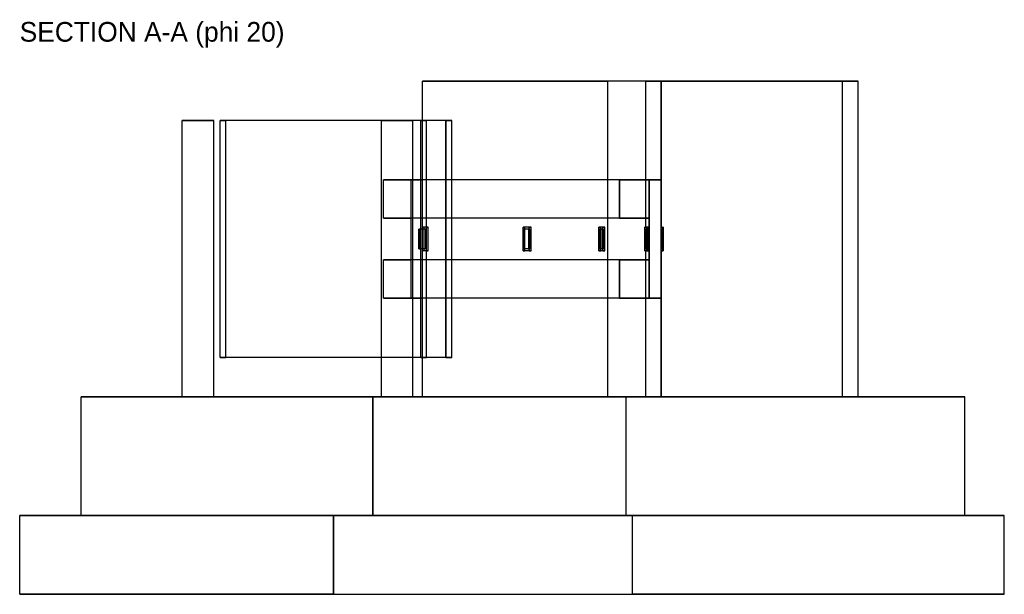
# Model space of a CAD drawing. Header units: metres. Extents: x -341 to 2429, y -2252 to 2711.
# Tile 2 of 2: x 1681 to 2180, y 2420 to 2711. Entities that reach past the tile are written whole.
import ezdxf

# ---------------------------------------------------------------- set-up
doc = ezdxf.new("R2010")
doc.units = ezdxf.units.M
for name, color, linetype in [('HIDDEN', 8, 'Continuous'), ('SECTION', 1, 'Continuous'), ('TEXT', 3, 'Continuous'), ('VISIBLE', 7, 'Continuous')]:
    doc.layers.add(name, color=color, linetype=linetype)

msp = doc.modelspace()

# ---------------------------------------------------------------- linework, layer by layer
at = {"layer": 'HIDDEN'}
for points in [[(1885.02, 2680), (1978.99, 2680)], [(2097.99, 2680), (2094.19, 2680), (2089.66, 2680), (2084.39, 2680), (2078.4, 2680), (2071.69, 2680), (2064.24, 2680), (2056.08, 2680), (2047.2, 2680), (2037.6, 2680), (2027.29, 2680), (2016.27, 2680), (2004.54, 2680), (1992.12, 2680), (1978.99, 2680)], [(1978.99, 2520), (1978.99, 2680)], [(1998.37, 2680), (2097.99, 2680)], [(1998.37, 2680), (2097.99, 2680)], [(2106, 2680), (2105.96, 2680), (2105.84, 2680), (2105.63, 2680), (2105.35, 2680), (2104.98, 2680), (2104.53, 2680), (2104, 2680), (2103.38, 2680), (2102.69, 2680), (2101.91, 2680), (2101.05, 2680), (2100.11, 2680), (2099.09, 2680), (2097.99, 2680)], [(2097.99, 2520), (2097.99, 2680)], [(2097.99, 2520), (2097.99, 2680)], [(1774.06, 2660), (1773, 2660), (1771.92, 2660), (1770.82, 2660), (1769.74, 2660), (1768.68, 2660), (1767.67, 2660), (1766.73, 2660), (1765.88, 2660), (1765.13, 2660), (1764.49, 2660), (1763.99, 2660), (1763.62, 2660), (1763.4, 2660), (1763.32, 2660)], [(1779.32, 2660), (1779.29, 2660), (1779.2, 2660), (1779.05, 2660), (1778.84, 2660), (1778.57, 2660), (1778.25, 2660), (1777.87, 2660), (1777.45, 2660), (1776.98, 2660), (1776.46, 2660), (1775.91, 2660), (1775.32, 2660), (1774.7, 2660), (1774.06, 2660)], [(1782.6, 2660), (1785.42, 2660)], [(1887.15, 2660), (1883.23, 2660), (1878.78, 2660), (1873.81, 2660), (1868.33, 2660), (1862.33, 2660), (1855.81, 2660), (1848.79, 2660), (1841.25, 2660), (1833.2, 2660), (1824.65, 2660), (1815.59, 2660), (1806.03, 2660), (1795.97, 2660), (1785.42, 2660)], [(1785.42, 2540), (1785.42, 2660)], [(1880.25, 2660), (1879.29, 2660), (1878.29, 2660), (1877.27, 2660), (1876.22, 2660), (1875.15, 2660), (1874.04, 2660), (1872.91, 2660), (1871.76, 2660), (1870.57, 2660), (1869.36, 2660), (1868.13, 2660), (1866.86, 2660), (1865.57, 2660), (1864.25, 2660)], [(1874.99, 2660), (1873.94, 2660), (1872.85, 2660), (1871.76, 2660), (1870.67, 2660), (1869.61, 2660), (1868.6, 2660), (1867.67, 2660), (1866.81, 2660), (1866.06, 2660), (1865.43, 2660), (1864.92, 2660), (1864.55, 2660), (1864.33, 2660), (1864.25, 2660)], [(1880.25, 2660), (1880.22, 2660), (1880.13, 2660), (1879.98, 2660), (1879.77, 2660), (1879.5, 2660), (1879.18, 2660), (1878.81, 2660), (1878.38, 2660), (1877.91, 2660), (1877.4, 2660), (1876.84, 2660), (1876.25, 2660), (1875.64, 2660), (1874.99, 2660)], [(1884.17, 2660), (1887.15, 2660)], [(1884.17, 2660), (1887.15, 2660)], [(1885.02, 2606), (1885.02, 2660)], [(1900, 2660), (1899.93, 2660), (1899.74, 2660), (1899.41, 2660), (1898.95, 2660), (1898.36, 2660), (1897.64, 2660), (1896.79, 2660), (1895.8, 2660), (1894.69, 2660), (1893.44, 2660), (1892.07, 2660), (1890.56, 2660), (1888.92, 2660), (1887.15, 2660)], [(1887.15, 2540), (1887.15, 2660)], [(1887.15, 2540), (1887.15, 2660)], [(1900, 2630), (1897.71, 2630), (1895.4, 2630), (1893.05, 2630), (1890.67, 2630), (1888.27, 2630), (1885.83, 2630), (1883.37, 2630), (1880.87, 2630), (1878.35, 2630), (1875.8, 2630), (1873.21, 2630), (1870.6, 2630), (1867.96, 2630), (1865.29, 2630)], [(1865.29, 2630), (1879.39, 2630)], [(1865.29, 2610.5), (1865.29, 2630)], [(2000, 2630), (1999.38, 2630), (1997.51, 2630), (1994.41, 2630), (1990.06, 2630), (1984.48, 2630), (1977.66, 2630), (1969.62, 2630), (1960.34, 2630), (1949.86, 2630), (1938.15, 2630), (1925.25, 2630), (1911.15, 2630), (1895.85, 2630), (1879.39, 2630)], [(1879.39, 2630), (1885.02, 2630)], [(1879.39, 2570), (1879.39, 2630)], [(2000, 2630), (1999.38, 2630), (1997.51, 2630), (1994.41, 2630), (1990.06, 2630), (1984.48, 2630), (1977.66, 2630), (1969.62, 2630), (1960.34, 2630), (1949.86, 2630), (1938.15, 2630), (1925.25, 2630), (1911.15, 2630), (1895.85, 2630), (1879.39, 2630)], [(1879.39, 2610.5), (1879.39, 2630)], [(2006, 2630), (2005.38, 2630), (2003.51, 2630), (2000.39, 2630), (1996.03, 2630), (1990.43, 2630), (1983.59, 2630), (1975.52, 2630), (1966.23, 2630), (1955.71, 2630), (1943.97, 2630), (1931.02, 2630), (1916.88, 2630), (1901.54, 2630), (1885.02, 2630)], [(1885.02, 2570), (1885.02, 2630)], [(1998.37, 2606), (1998.37, 2630)], [(1998.37, 2606), (1998.37, 2630)], [(1865.29, 2610.5), (1879.39, 2610.5)], [(1900, 2610.5), (1897.71, 2610.5), (1895.4, 2610.5), (1893.05, 2610.5), (1890.67, 2610.5), (1888.27, 2610.5), (1885.83, 2610.5), (1883.37, 2610.5), (1880.87, 2610.5), (1878.35, 2610.5), (1875.8, 2610.5), (1873.21, 2610.5), (1870.6, 2610.5), (1867.96, 2610.5), (1865.29, 2610.5)], [(2000, 2610.5), (1999.38, 2610.5), (1997.51, 2610.5), (1994.41, 2610.5), (1990.06, 2610.5), (1984.48, 2610.5), (1977.66, 2610.5), (1969.62, 2610.5), (1960.34, 2610.5), (1949.86, 2610.5), (1938.15, 2610.5), (1925.25, 2610.5), (1911.15, 2610.5), (1895.85, 2610.5), (1879.39, 2610.5)], [(1885.96, 2606), (1885.02, 2606)], [(1887.07, 2606), (1886.92, 2606), (1886.78, 2606), (1886.63, 2606), (1886.48, 2606), (1886.34, 2606), (1886.19, 2606), (1886.05, 2606), (1885.9, 2606), (1885.76, 2606), (1885.61, 2606), (1885.46, 2606), (1885.32, 2606), (1885.17, 2606), (1885.02, 2606)], [(1885.96, 2594), (1885.96, 2606)], [(1888.01, 2606), (1887.86, 2606), (1887.72, 2606), (1887.57, 2606), (1887.43, 2606), (1887.28, 2606), (1887.13, 2606), (1886.99, 2606), (1886.84, 2606), (1886.7, 2606), (1886.55, 2606), (1886.4, 2606), (1886.26, 2606), (1886.11, 2606), (1885.96, 2606)], [(1887.07, 2594), (1887.07, 2606)], [(1887.07, 2606), (1888.01, 2606)], [(1888.01, 2594), (1888.01, 2606)], [(1939.19, 2606), (1938.97, 2606), (1938.75, 2606), (1938.53, 2606), (1938.31, 2606), (1938.09, 2606), (1937.87, 2606), (1937.65, 2606), (1937.43, 2606), (1937.2, 2606), (1936.98, 2606), (1936.76, 2606), (1936.53, 2606), (1936.31, 2606), (1936.09, 2606)], [(1936.09, 2594), (1936.09, 2606)], [(1936.09, 2606), (1937.05, 2606)], [(1940.16, 2606), (1939.94, 2606), (1939.72, 2606), (1939.5, 2606), (1939.28, 2606), (1939.06, 2606), (1938.83, 2606), (1938.61, 2606), (1938.39, 2606), (1938.17, 2606), (1937.95, 2606), (1937.72, 2606), (1937.5, 2606), (1937.28, 2606), (1937.05, 2606)], [(1937.05, 2594), (1937.05, 2606)], [(1939.19, 2594), (1939.19, 2606)], [(1939.19, 2606), (1940.16, 2606)], [(1940.16, 2594), (1940.16, 2606)], [(1976.56, 2606), (1976.41, 2606), (1976.26, 2606), (1976.12, 2606), (1975.97, 2606), (1975.82, 2606), (1975.67, 2606), (1975.52, 2606), (1975.38, 2606), (1975.23, 2606), (1975.08, 2606), (1974.93, 2606), (1974.78, 2606), (1974.62, 2606), (1974.47, 2606)], [(1974.47, 2594), (1974.47, 2606)], [(1974.47, 2606), (1975.46, 2606)], [(1977.54, 2606), (1977.4, 2606), (1977.25, 2606), (1977.1, 2606), (1976.95, 2606), (1976.81, 2606), (1976.66, 2606), (1976.51, 2606), (1976.36, 2606), (1976.21, 2606), (1976.06, 2606), (1975.91, 2606), (1975.76, 2606), (1975.61, 2606), (1975.46, 2606)], [(1975.46, 2594), (1975.46, 2606)], [(1976.56, 2594), (1976.56, 2606)], [(1976.56, 2606), (1977.54, 2606)], [(1977.54, 2594), (1977.54, 2606)], [(1997.83, 2594), (1997.83, 2606)], [(1998.37, 2606), (1998.33, 2606), (1998.29, 2606), (1998.25, 2606), (1998.22, 2606), (1998.18, 2606), (1998.14, 2606), (1998.1, 2606), (1998.06, 2606), (1998.03, 2606), (1997.99, 2606), (1997.95, 2606), (1997.91, 2606), (1997.87, 2606), (1997.83, 2606)], [(1997.83, 2606), (1998.83, 2606)], [(1999.36, 2606), (1998.37, 2606)], [(1998.88, 2606), (1998.84, 2606), (1998.81, 2606), (1998.77, 2606), (1998.74, 2606), (1998.7, 2606), (1998.66, 2606), (1998.63, 2606), (1998.59, 2606), (1998.55, 2606), (1998.52, 2606), (1998.48, 2606), (1998.44, 2606), (1998.4, 2606), (1998.37, 2606)], [(1999.36, 2606), (1998.37, 2606)], [(1999.36, 2606), (1999.33, 2606), (1999.29, 2606), (1999.25, 2606), (1999.21, 2606), (1999.17, 2606), (1999.14, 2606), (1999.1, 2606), (1999.06, 2606), (1999.02, 2606), (1998.98, 2606), (1998.95, 2606), (1998.91, 2606), (1998.87, 2606), (1998.83, 2606)], [(1998.83, 2594), (1998.83, 2606)], [(1998.88, 2594), (1998.88, 2606)], [(1998.88, 2606), (1999.88, 2606)], [(1999.36, 2594), (1999.36, 2606)], [(1999.88, 2606), (1999.84, 2606), (1999.8, 2606), (1999.77, 2606), (1999.73, 2606), (1999.7, 2606), (1999.66, 2606), (1999.62, 2606), (1999.59, 2606), (1999.55, 2606), (1999.51, 2606), (1999.47, 2606), (1999.44, 2606), (1999.4, 2606), (1999.36, 2606)], [(1999.36, 2594), (1999.36, 2606)], [(1999.88, 2594), (1999.88, 2606)], [(2005.99, 2594), (2005.99, 2606)], [(2006, 2606), (2006, 2606), (2006, 2606), (2006, 2606), (2006, 2606), (2006, 2606), (2006, 2606), (2006, 2606), (2006, 2606), (2006, 2606), (2006, 2606), (2005.99, 2606), (2005.99, 2606), (2005.99, 2606), (2005.99, 2606)], [(2005.99, 2606), (2006.99, 2606)], [(2007, 2606), (2007, 2606), (2007, 2606), (2007, 2606), (2007, 2606), (2007, 2606), (2007, 2606), (2007, 2606), (2007, 2606), (2007, 2606), (2007, 2606), (2006.99, 2606), (2006.99, 2606), (2006.99, 2606), (2006.99, 2606)], [(1886.73, 2605), (1886.48, 2605), (1886.24, 2605), (1886, 2605), (1885.76, 2605), (1885.51, 2605), (1885.27, 2605), (1885.02, 2605), (1884.78, 2605), (1884.53, 2605), (1884.29, 2605), (1884.04, 2605), (1883.8, 2605), (1883.55, 2605), (1883.31, 2605)], [(1883.31, 2605), (1883.78, 2605)], [(1883.31, 2595), (1883.31, 2605)], [(1887.2, 2605), (1886.96, 2605), (1886.71, 2605), (1886.47, 2605), (1886.23, 2605), (1885.98, 2605), (1885.74, 2605), (1885.49, 2605), (1885.25, 2605), (1885, 2605), (1884.76, 2605), (1884.51, 2605), (1884.27, 2605), (1884.02, 2605), (1883.78, 2605)], [(1883.78, 2595), (1883.78, 2605)], [(1886.73, 2605), (1887.2, 2605)], [(1886.73, 2595), (1886.73, 2605)], [(1887.2, 2595), (1887.2, 2605)], [(1938.94, 2605), (1938.75, 2605), (1938.57, 2605), (1938.38, 2605), (1938.2, 2605), (1938.02, 2605), (1937.83, 2605), (1937.65, 2605), (1937.46, 2605), (1937.28, 2605), (1937.09, 2605), (1936.91, 2605), (1936.72, 2605), (1936.53, 2605), (1936.35, 2605)], [(1936.35, 2605), (1936.83, 2605)], [(1936.35, 2595), (1936.35, 2605)], [(1939.42, 2605), (1939.24, 2605), (1939.05, 2605), (1938.87, 2605), (1938.68, 2605), (1938.5, 2605), (1938.31, 2605), (1938.13, 2605), (1937.95, 2605), (1937.76, 2605), (1937.57, 2605), (1937.39, 2605), (1937.2, 2605), (1937.02, 2605), (1936.83, 2605)], [(1936.83, 2595), (1936.83, 2605)], [(1938.94, 2605), (1939.42, 2605)], [(1938.94, 2595), (1938.94, 2605)], [(1939.42, 2595), (1939.42, 2605)], [(1976.39, 2605), (1976.26, 2605), (1976.14, 2605), (1976.02, 2605), (1975.9, 2605), (1975.77, 2605), (1975.65, 2605), (1975.52, 2605), (1975.4, 2605), (1975.28, 2605), (1975.15, 2605), (1975.03, 2605), (1974.9, 2605), (1974.78, 2605), (1974.65, 2605)], [(1974.65, 2605), (1975.14, 2605)], [(1974.65, 2595), (1974.65, 2605)], [(1976.88, 2605), (1976.76, 2605), (1976.63, 2605), (1976.51, 2605), (1976.39, 2605), (1976.26, 2605), (1976.14, 2605), (1976.02, 2605), (1975.89, 2605), (1975.77, 2605), (1975.64, 2605), (1975.52, 2605), (1975.39, 2605), (1975.27, 2605), (1975.14, 2605)], [(1975.14, 2595), (1975.14, 2605)], [(1976.39, 2605), (1976.88, 2605)], [(1976.39, 2595), (1976.39, 2605)], [(1976.88, 2595), (1976.88, 2605)], [(1998.8, 2605), (1998.74, 2605), (1998.67, 2605), (1998.61, 2605), (1998.55, 2605), (1998.49, 2605), (1998.43, 2605), (1998.37, 2605), (1998.3, 2605), (1998.24, 2605), (1998.18, 2605), (1998.12, 2605), (1998.05, 2605), (1997.99, 2605), (1997.92, 2605)], [(1997.92, 2605), (1998.42, 2605)], [(1997.92, 2595), (1997.92, 2605)], [(1999.29, 2605), (1999.23, 2605), (1999.17, 2605), (1999.11, 2605), (1999.05, 2605), (1998.99, 2605), (1998.93, 2605), (1998.86, 2605), (1998.8, 2605), (1998.74, 2605), (1998.68, 2605), (1998.61, 2605), (1998.55, 2605), (1998.49, 2605), (1998.42, 2605)], [(1998.42, 2595), (1998.42, 2605)], [(1998.8, 2605), (1999.29, 2605)], [(1998.8, 2595), (1998.8, 2605)], [(1999.29, 2595), (1999.29, 2605)], [(2006, 2605), (2006, 2605), (2006, 2605), (2006, 2605), (2006, 2605), (2006, 2605), (2006, 2605), (2006, 2605), (2006, 2605), (2006, 2605), (2006, 2605), (2006, 2605), (2006, 2605), (2005.99, 2605), (2005.99, 2605)], [(2005.99, 2605), (2006.49, 2605)], [(2005.99, 2595), (2005.99, 2605)], [(2006.5, 2605), (2006.5, 2605), (2006.5, 2605), (2006.5, 2605), (2006.5, 2605), (2006.5, 2605), (2006.5, 2605), (2006.5, 2605), (2006.5, 2605), (2006.5, 2605), (2006.5, 2605), (2006.5, 2605), (2006.5, 2605), (2006.49, 2605), (2006.49, 2605)], [(2006.49, 2595), (2006.49, 2605)], [(1883.31, 2595), (1883.78, 2595)], [(1886.73, 2595), (1886.48, 2595), (1886.24, 2595), (1886, 2595), (1885.76, 2595), (1885.51, 2595), (1885.27, 2595), (1885.02, 2595), (1884.78, 2595), (1884.53, 2595), (1884.29, 2595), (1884.04, 2595), (1883.8, 2595), (1883.55, 2595), (1883.31, 2595)], [(1887.2, 2595), (1886.96, 2595), (1886.71, 2595), (1886.47, 2595), (1886.23, 2595), (1885.98, 2595), (1885.74, 2595), (1885.49, 2595), (1885.25, 2595), (1885, 2595), (1884.76, 2595), (1884.51, 2595), (1884.27, 2595), (1884.02, 2595), (1883.78, 2595)], [(1885.02, 2540), (1885.02, 2594)], [(1885.96, 2594), (1885.02, 2594)], [(1887.07, 2594), (1886.92, 2594), (1886.78, 2594), (1886.63, 2594), (1886.48, 2594), (1886.34, 2594), (1886.19, 2594), (1886.05, 2594), (1885.9, 2594), (1885.76, 2594), (1885.61, 2594), (1885.46, 2594), (1885.32, 2594), (1885.17, 2594), (1885.02, 2594)], [(1888.01, 2594), (1887.86, 2594), (1887.72, 2594), (1887.57, 2594), (1887.43, 2594), (1887.28, 2594), (1887.13, 2594), (1886.99, 2594), (1886.84, 2594), (1886.7, 2594), (1886.55, 2594), (1886.4, 2594), (1886.26, 2594), (1886.11, 2594), (1885.96, 2594)], [(1886.73, 2595), (1887.2, 2595)], [(1887.07, 2594), (1888.01, 2594)], [(1939.19, 2594), (1938.97, 2594), (1938.75, 2594), (1938.53, 2594), (1938.31, 2594), (1938.09, 2594), (1937.87, 2594), (1937.65, 2594), (1937.43, 2594), (1937.2, 2594), (1936.98, 2594), (1936.76, 2594), (1936.53, 2594), (1936.31, 2594), (1936.09, 2594)], [(1936.09, 2594), (1937.05, 2594)], [(1936.35, 2595), (1936.83, 2595)], [(1938.94, 2595), (1938.75, 2595), (1938.57, 2595), (1938.38, 2595), (1938.2, 2595), (1938.02, 2595), (1937.83, 2595), (1937.65, 2595), (1937.46, 2595), (1937.28, 2595), (1937.09, 2595), (1936.91, 2595), (1936.72, 2595), (1936.53, 2595), (1936.35, 2595)], [(1939.42, 2595), (1939.24, 2595), (1939.05, 2595), (1938.87, 2595), (1938.68, 2595), (1938.5, 2595), (1938.31, 2595), (1938.13, 2595), (1937.95, 2595), (1937.76, 2595), (1937.57, 2595), (1937.39, 2595), (1937.2, 2595), (1937.02, 2595), (1936.83, 2595)], [(1940.16, 2594), (1939.94, 2594), (1939.72, 2594), (1939.5, 2594), (1939.28, 2594), (1939.06, 2594), (1938.83, 2594), (1938.61, 2594), (1938.39, 2594), (1938.17, 2594), (1937.95, 2594), (1937.72, 2594), (1937.5, 2594), (1937.28, 2594), (1937.05, 2594)], [(1938.94, 2595), (1939.42, 2595)], [(1939.19, 2594), (1940.16, 2594)], [(1976.56, 2594), (1976.41, 2594), (1976.26, 2594), (1976.12, 2594), (1975.97, 2594), (1975.82, 2594), (1975.67, 2594), (1975.52, 2594), (1975.38, 2594), (1975.23, 2594), (1975.08, 2594), (1974.93, 2594), (1974.78, 2594), (1974.62, 2594), (1974.47, 2594)], [(1974.47, 2594), (1975.46, 2594)], [(1974.65, 2595), (1975.14, 2595)], [(1976.39, 2595), (1976.26, 2595), (1976.14, 2595), (1976.02, 2595), (1975.9, 2595), (1975.77, 2595), (1975.65, 2595), (1975.52, 2595), (1975.4, 2595), (1975.28, 2595), (1975.15, 2595), (1975.03, 2595), (1974.9, 2595), (1974.78, 2595), (1974.65, 2595)], [(1976.88, 2595), (1976.76, 2595), (1976.63, 2595), (1976.51, 2595), (1976.39, 2595), (1976.26, 2595), (1976.14, 2595), (1976.02, 2595), (1975.89, 2595), (1975.77, 2595), (1975.64, 2595), (1975.52, 2595), (1975.39, 2595), (1975.27, 2595), (1975.14, 2595)], [(1977.54, 2594), (1977.4, 2594), (1977.25, 2594), (1977.1, 2594), (1976.95, 2594), (1976.81, 2594), (1976.66, 2594), (1976.51, 2594), (1976.36, 2594), (1976.21, 2594), (1976.06, 2594), (1975.91, 2594), (1975.76, 2594), (1975.61, 2594), (1975.46, 2594)], [(1976.39, 2595), (1976.88, 2595)], [(1976.56, 2594), (1977.54, 2594)], [(1998.37, 2594), (1998.33, 2594), (1998.29, 2594), (1998.25, 2594), (1998.22, 2594), (1998.18, 2594), (1998.14, 2594), (1998.1, 2594), (1998.06, 2594), (1998.03, 2594), (1997.99, 2594), (1997.95, 2594), (1997.91, 2594), (1997.87, 2594), (1997.83, 2594)], [(1997.83, 2594), (1998.83, 2594)], [(1997.92, 2595), (1998.42, 2595)], [(1998.8, 2595), (1998.74, 2595), (1998.67, 2595), (1998.61, 2595), (1998.55, 2595), (1998.49, 2595), (1998.43, 2595), (1998.37, 2595), (1998.3, 2595), (1998.24, 2595), (1998.18, 2595), (1998.12, 2595), (1998.05, 2595), (1997.99, 2595), (1997.92, 2595)], [(1998.37, 2570), (1998.37, 2594)], [(1999.36, 2594), (1998.37, 2594)], [(1998.88, 2594), (1998.84, 2594), (1998.81, 2594), (1998.77, 2594), (1998.74, 2594), (1998.7, 2594), (1998.66, 2594), (1998.63, 2594), (1998.59, 2594), (1998.55, 2594), (1998.52, 2594), (1998.48, 2594), (1998.44, 2594), (1998.4, 2594), (1998.37, 2594)], [(1998.37, 2570), (1998.37, 2594)], [(1999.36, 2594), (1998.37, 2594)], [(1999.29, 2595), (1999.23, 2595), (1999.17, 2595), (1999.11, 2595), (1999.05, 2595), (1998.99, 2595), (1998.93, 2595), (1998.86, 2595), (1998.8, 2595), (1998.74, 2595), (1998.68, 2595), (1998.61, 2595), (1998.55, 2595), (1998.49, 2595), (1998.42, 2595)], [(1998.8, 2595), (1999.29, 2595)], [(1999.36, 2594), (1999.33, 2594), (1999.29, 2594), (1999.25, 2594), (1999.21, 2594), (1999.17, 2594), (1999.14, 2594), (1999.1, 2594), (1999.06, 2594), (1999.02, 2594), (1998.98, 2594), (1998.95, 2594), (1998.91, 2594), (1998.87, 2594), (1998.83, 2594)], [(1998.88, 2594), (1999.88, 2594)], [(1999.88, 2594), (1999.84, 2594), (1999.8, 2594), (1999.77, 2594), (1999.73, 2594), (1999.7, 2594), (1999.66, 2594), (1999.62, 2594), (1999.59, 2594), (1999.55, 2594), (1999.51, 2594), (1999.47, 2594), (1999.44, 2594), (1999.4, 2594), (1999.36, 2594)], [(2005.99, 2595), (2006.49, 2595)], [(2006, 2595), (2006, 2595), (2006, 2595), (2006, 2595), (2006, 2595), (2006, 2595), (2006, 2595), (2006, 2595), (2006, 2595), (2006, 2595), (2006, 2595), (2006, 2595), (2006, 2595), (2005.99, 2595), (2005.99, 2595)], [(2006, 2594), (2006, 2594), (2006, 2594), (2006, 2594), (2006, 2594), (2006, 2594), (2006, 2594), (2006, 2594), (2006, 2594), (2006, 2594), (2006, 2594), (2005.99, 2594), (2005.99, 2594), (2005.99, 2594), (2005.99, 2594)], [(2005.99, 2594), (2006.99, 2594)], [(2006.5, 2595), (2006.5, 2595), (2006.5, 2595), (2006.5, 2595), (2006.5, 2595), (2006.5, 2595), (2006.5, 2595), (2006.5, 2595), (2006.5, 2595), (2006.5, 2595), (2006.5, 2595), (2006.5, 2595), (2006.5, 2595), (2006.49, 2595), (2006.49, 2595)], [(2007, 2594), (2007, 2594), (2007, 2594), (2007, 2594), (2007, 2594), (2007, 2594), (2007, 2594), (2007, 2594), (2007, 2594), (2007, 2594), (2007, 2594), (2006.99, 2594), (2006.99, 2594), (2006.99, 2594), (2006.99, 2594)], [(1900, 2589.5), (1897.71, 2589.5), (1895.4, 2589.5), (1893.05, 2589.5), (1890.67, 2589.5), (1888.27, 2589.5), (1885.83, 2589.5), (1883.37, 2589.5), (1880.87, 2589.5), (1878.35, 2589.5), (1875.8, 2589.5), (1873.21, 2589.5), (1870.6, 2589.5), (1867.96, 2589.5), (1865.29, 2589.5)], [(1865.29, 2589.5), (1879.39, 2589.5)], [(1865.29, 2570), (1865.29, 2589.5)], [(2000, 2589.5), (1999.38, 2589.5), (1997.51, 2589.5), (1994.41, 2589.5), (1990.06, 2589.5), (1984.48, 2589.5), (1977.66, 2589.5), (1969.62, 2589.5), (1960.34, 2589.5), (1949.86, 2589.5), (1938.15, 2589.5), (1925.25, 2589.5), (1911.15, 2589.5), (1895.85, 2589.5), (1879.39, 2589.5)], [(1879.39, 2570), (1879.39, 2589.5)], [(1865.29, 2570), (1879.39, 2570)], [(1900, 2570), (1897.71, 2570), (1895.4, 2570), (1893.05, 2570), (1890.67, 2570), (1888.27, 2570), (1885.83, 2570), (1883.37, 2570), (1880.87, 2570), (1878.35, 2570), (1875.8, 2570), (1873.21, 2570), (1870.6, 2570), (1867.96, 2570), (1865.29, 2570)], [(1879.39, 2570), (1885.02, 2570)], [(2000, 2570), (1999.38, 2570), (1997.51, 2570), (1994.41, 2570), (1990.06, 2570), (1984.48, 2570), (1977.66, 2570), (1969.62, 2570), (1960.34, 2570), (1949.86, 2570), (1938.15, 2570), (1925.25, 2570), (1911.15, 2570), (1895.85, 2570), (1879.39, 2570)], [(2000, 2570), (1999.38, 2570), (1997.51, 2570), (1994.41, 2570), (1990.06, 2570), (1984.48, 2570), (1977.66, 2570), (1969.62, 2570), (1960.34, 2570), (1949.86, 2570), (1938.15, 2570), (1925.25, 2570), (1911.15, 2570), (1895.85, 2570), (1879.39, 2570)], [(2006, 2570), (2005.38, 2570), (2003.51, 2570), (2000.39, 2570), (1996.03, 2570), (1990.43, 2570), (1983.59, 2570), (1975.52, 2570), (1966.23, 2570), (1955.71, 2570), (1943.97, 2570), (1931.02, 2570), (1916.88, 2570), (1901.54, 2570), (1885.02, 2570)], [(1782.6, 2540), (1785.42, 2540)], [(1887.15, 2540), (1883.23, 2540), (1878.78, 2540), (1873.81, 2540), (1868.33, 2540), (1862.33, 2540), (1855.81, 2540), (1848.79, 2540), (1841.25, 2540), (1833.2, 2540), (1824.65, 2540), (1815.59, 2540), (1806.03, 2540), (1795.97, 2540), (1785.42, 2540)], [(1880.25, 2540), (1879.29, 2540), (1878.29, 2540), (1877.27, 2540), (1876.22, 2540), (1875.15, 2540), (1874.04, 2540), (1872.91, 2540), (1871.76, 2540), (1870.57, 2540), (1869.36, 2540), (1868.13, 2540), (1866.86, 2540), (1865.57, 2540), (1864.25, 2540)], [(1884.17, 2540), (1887.15, 2540)], [(1884.17, 2540), (1887.15, 2540)], [(1900, 2540), (1899.93, 2540), (1899.74, 2540), (1899.41, 2540), (1898.95, 2540), (1898.36, 2540), (1897.64, 2540), (1896.79, 2540), (1895.8, 2540), (1894.69, 2540), (1893.44, 2540), (1892.07, 2540), (1890.56, 2540), (1888.92, 2540), (1887.15, 2540)], [(1712.14, 2520), (1988.29, 2520)], [(1774.06, 2520), (1773, 2520), (1771.92, 2520), (1770.82, 2520), (1769.74, 2520), (1768.68, 2520), (1767.67, 2520), (1766.73, 2520), (1765.88, 2520), (1765.13, 2520), (1764.49, 2520), (1763.99, 2520), (1763.62, 2520), (1763.4, 2520), (1763.32, 2520)], [(1763.32, 2520), (1763.52, 2520), (1764.11, 2520), (1765.07, 2520), (1766.33, 2520), (1767.85, 2520), (1769.54, 2520), (1771.32, 2520), (1773.1, 2520), (1774.79, 2520), (1776.31, 2520), (1777.58, 2520), (1778.53, 2520), (1779.12, 2520), (1779.32, 2520)], [(1779.32, 2520), (1779.29, 2520), (1779.2, 2520), (1779.05, 2520), (1778.84, 2520), (1778.57, 2520), (1778.25, 2520), (1777.87, 2520), (1777.45, 2520), (1776.98, 2520), (1776.46, 2520), (1775.91, 2520), (1775.32, 2520), (1774.7, 2520), (1774.06, 2520)], [(1874.99, 2520), (1873.94, 2520), (1872.85, 2520), (1871.76, 2520), (1870.67, 2520), (1869.61, 2520), (1868.6, 2520), (1867.67, 2520), (1866.81, 2520), (1866.06, 2520), (1865.43, 2520), (1864.92, 2520), (1864.55, 2520), (1864.33, 2520), (1864.25, 2520)], [(1864.25, 2520), (1864.45, 2520), (1865.05, 2520), (1866, 2520), (1867.27, 2520), (1868.78, 2520), (1870.47, 2520), (1872.25, 2520), (1874.03, 2520), (1875.73, 2520), (1877.24, 2520), (1878.51, 2520), (1879.46, 2520), (1880.05, 2520), (1880.25, 2520)], [(1880.25, 2520), (1880.22, 2520), (1880.13, 2520), (1879.98, 2520), (1879.77, 2520), (1879.5, 2520), (1879.18, 2520), (1878.81, 2520), (1878.38, 2520), (1877.91, 2520), (1877.4, 2520), (1876.84, 2520), (1876.25, 2520), (1875.64, 2520), (1874.99, 2520)], [(1885.02, 2520), (1978.99, 2520)], [(1998.37, 2520), (1994.75, 2520), (1990.43, 2520), (1985.42, 2520), (1979.71, 2520), (1973.31, 2520), (1966.23, 2520), (1958.45, 2520), (1949.99, 2520), (1940.85, 2520), (1931.02, 2520), (1920.53, 2520), (1909.36, 2520), (1897.52, 2520), (1885.02, 2520)], [(2097.99, 2520), (2094.19, 2520), (2089.66, 2520), (2084.39, 2520), (2078.4, 2520), (2071.69, 2520), (2064.24, 2520), (2056.08, 2520), (2047.2, 2520), (2037.6, 2520), (2027.29, 2520), (2016.27, 2520), (2004.54, 2520), (1992.12, 2520), (1978.99, 2520)], [(2160, 2520), (2159.11, 2520), (2156.45, 2520), (2152.01, 2520), (2145.81, 2520), (2137.84, 2520), (2128.11, 2520), (2116.64, 2520), (2103.42, 2520), (2088.48, 2520), (2071.81, 2520), (2053.45, 2520), (2033.39, 2520), (2011.67, 2520), (1988.29, 2520)], [(1988.29, 2460), (1988.29, 2520)], [(1998.37, 2520), (2097.99, 2520)], [(2006, 2520), (2005.96, 2520), (2005.84, 2520), (2005.65, 2520), (2005.38, 2520), (2005.03, 2520), (2004.6, 2520), (2004.09, 2520), (2003.51, 2520), (2002.84, 2520), (2002.1, 2520), (2001.29, 2520), (2000.39, 2520), (1999.42, 2520), (1998.37, 2520)], [(1998.37, 2520), (2097.99, 2520)], [(2106, 2520), (2105.96, 2520), (2105.84, 2520), (2105.63, 2520), (2105.35, 2520), (2104.98, 2520), (2104.53, 2520), (2104, 2520), (2103.38, 2520), (2102.69, 2520), (2101.91, 2520), (2101.05, 2520), (2100.11, 2520), (2099.09, 2520), (2097.99, 2520)], [(1680.92, 2460), (1991.53, 2460)], [(1712.14, 2460), (1988.29, 2460)], [(1860, 2460), (1859.24, 2460), (1856.94, 2460), (1853.12, 2460), (1847.78, 2460), (1840.92, 2460), (1832.54, 2460), (1822.66, 2460), (1811.28, 2460), (1798.41, 2460), (1784.06, 2460), (1768.25, 2460), (1750.98, 2460), (1732.27, 2460), (1712.14, 2460)], [(2160, 2460), (2159.11, 2460), (2156.45, 2460), (2152.01, 2460), (2145.81, 2460), (2137.84, 2460), (2128.11, 2460), (2116.64, 2460), (2103.42, 2460), (2088.48, 2460), (2071.81, 2460), (2053.45, 2460), (2033.39, 2460), (2011.67, 2460), (1988.29, 2460)], [(2180, 2460), (2179.02, 2460), (2176.1, 2460), (2171.22, 2460), (2164.41, 2460), (2155.65, 2460), (2144.97, 2460), (2132.36, 2460), (2117.85, 2460), (2101.44, 2460), (2083.15, 2460), (2062.99, 2460), (2040.99, 2460), (2017.16, 2460), (1991.53, 2460)], [(1991.53, 2420), (1991.53, 2460)], [(1680.92, 2420), (1991.53, 2420)], [(2180, 2420), (2179.02, 2420), (2176.1, 2420), (2171.22, 2420), (2164.41, 2420), (2155.65, 2420), (2144.97, 2420), (2132.36, 2420), (2117.85, 2420), (2101.44, 2420), (2083.15, 2420), (2062.99, 2420), (2040.99, 2420), (2017.16, 2420), (1991.53, 2420)]]:
    msp.add_lwpolyline(points, dxfattribs=at)
at = {"layer": 'SECTION'}
for points in [[(2006, 2520), (2106, 2520), (2106, 2680), (2006, 2680), (2006, 2606), (2007, 2606), (2007, 2594), (2006, 2594), (2006, 2520)], [(1897, 2540), (1900, 2540), (1900, 2660), (1897, 2660), (1897, 2540)], [(1985, 2610.5), (2000, 2610.5), (2000, 2630), (1985, 2630), (1985, 2610.5)], [(2000, 2570), (2006, 2570), (2006, 2630), (2000, 2630), (2000, 2570)], [(2006, 2595), (2006.5, 2595), (2006.5, 2605), (2006, 2605), (2006, 2595)], [(1985, 2570), (2000, 2570), (2000, 2589.5), (1985, 2589.5), (1985, 2570)], [(1860, 2460), (2160, 2460), (2160, 2520), (1860, 2520), (1860, 2460)], [(1840, 2420), (2180, 2420), (2180, 2460), (1840, 2460), (1840, 2420)]]:
    msp.add_lwpolyline(points, close=True, dxfattribs=at)
at = {"layer": 'VISIBLE'}
for points in [[(1998.37, 2680), (1994.75, 2680), (1990.43, 2680), (1985.42, 2680), (1979.71, 2680), (1973.31, 2680), (1966.23, 2680), (1958.45, 2680), (1949.99, 2680), (1940.85, 2680), (1931.02, 2680), (1920.53, 2680), (1909.36, 2680), (1897.52, 2680), (1885.02, 2680)], [(1885.02, 2660), (1885.02, 2680)], [(2006, 2680), (2005.96, 2680), (2005.84, 2680), (2005.65, 2680), (2005.38, 2680), (2005.03, 2680), (2004.6, 2680), (2004.09, 2680), (2003.51, 2680), (2002.84, 2680), (2002.1, 2680), (2001.29, 2680), (2000.39, 2680), (1999.42, 2680), (1998.37, 2680)], [(1998.37, 2630), (1998.37, 2680)], [(1998.37, 2630), (1998.37, 2680)], [(2006, 2680), (2106, 2680)], [(2006, 2606), (2006, 2680)], [(2106, 2520), (2106, 2680)], [(1763.32, 2660), (1763.52, 2660), (1764.11, 2660), (1765.07, 2660), (1766.33, 2660), (1767.85, 2660), (1769.54, 2660), (1771.32, 2660), (1773.1, 2660), (1774.79, 2660), (1776.31, 2660), (1777.58, 2660), (1778.53, 2660), (1779.12, 2660), (1779.32, 2660)], [(1763.32, 2520), (1763.32, 2660)], [(1779.32, 2520), (1779.32, 2660)], [(1864.25, 2660), (1860.04, 2660), (1855.58, 2660), (1850.86, 2660), (1845.9, 2660), (1840.68, 2660), (1835.21, 2660), (1829.5, 2660), (1823.53, 2660), (1817.32, 2660), (1810.87, 2660), (1804.17, 2660), (1797.22, 2660), (1790.03, 2660), (1782.6, 2660)], [(1782.6, 2540), (1782.6, 2660)], [(1864.25, 2660), (1864.45, 2660), (1865.05, 2660), (1866, 2660), (1867.27, 2660), (1868.78, 2660), (1870.47, 2660), (1872.25, 2660), (1874.03, 2660), (1875.73, 2660), (1877.24, 2660), (1878.51, 2660), (1879.46, 2660), (1880.05, 2660), (1880.25, 2660)], [(1864.25, 2520), (1864.25, 2660)], [(1884.17, 2660), (1883.91, 2660), (1883.65, 2660), (1883.38, 2660), (1883.11, 2660), (1882.83, 2660), (1882.56, 2660), (1882.28, 2660), (1882, 2660), (1881.71, 2660), (1881.43, 2660), (1881.14, 2660), (1880.85, 2660), (1880.55, 2660), (1880.25, 2660)], [(1880.25, 2520), (1880.25, 2660)], [(1897, 2660), (1896.93, 2660), (1896.74, 2660), (1896.41, 2660), (1895.95, 2660), (1895.36, 2660), (1894.64, 2660), (1893.79, 2660), (1892.81, 2660), (1891.7, 2660), (1890.45, 2660), (1889.08, 2660), (1887.57, 2660), (1885.94, 2660), (1884.17, 2660)], [(1884.17, 2540), (1884.17, 2660)], [(1884.17, 2540), (1884.17, 2660)], [(1897, 2660), (1900, 2660)], [(1897, 2540), (1897, 2660)], [(1900, 2540), (1900, 2660)], [(1985, 2630), (1984.56, 2630), (1983.25, 2630), (1981.07, 2630), (1978.02, 2630), (1974.09, 2630), (1969.3, 2630), (1963.64, 2630), (1957.11, 2630), (1949.72, 2630), (1941.48, 2630), (1932.38, 2630), (1922.43, 2630), (1911.64, 2630), (1900, 2630)], [(1985, 2630), (2000, 2630)], [(1985, 2610.5), (1985, 2630)], [(2000, 2630), (2006, 2630)], [(2000, 2570), (2000, 2630)], [(2000, 2610.5), (2000, 2630)], [(2006, 2570), (2006, 2630)], [(1985, 2610.5), (1984.56, 2610.5), (1983.25, 2610.5), (1981.07, 2610.5), (1978.02, 2610.5), (1974.09, 2610.5), (1969.3, 2610.5), (1963.64, 2610.5), (1957.11, 2610.5), (1949.72, 2610.5), (1941.48, 2610.5), (1932.38, 2610.5), (1922.43, 2610.5), (1911.64, 2610.5), (1900, 2610.5)], [(1985, 2610.5), (2000, 2610.5)], [(2006, 2606), (2007, 2606)], [(2006.99, 2594), (2006.99, 2606)], [(2007, 2594), (2007, 2606)], [(2006, 2605), (2006.5, 2605)], [(2006, 2595), (2006, 2605)], [(2006.5, 2595), (2006.5, 2605)], [(2006, 2595), (2006.5, 2595)], [(2006, 2520), (2006, 2594)], [(2006, 2594), (2007, 2594)], [(1985, 2589.5), (1984.56, 2589.5), (1983.25, 2589.5), (1981.07, 2589.5), (1978.02, 2589.5), (1974.09, 2589.5), (1969.3, 2589.5), (1963.64, 2589.5), (1957.11, 2589.5), (1949.72, 2589.5), (1941.48, 2589.5), (1932.38, 2589.5), (1922.43, 2589.5), (1911.64, 2589.5), (1900, 2589.5)], [(1985, 2589.5), (2000, 2589.5)], [(1985, 2570), (1985, 2589.5)], [(2000, 2570), (2000, 2589.5)], [(1985, 2570), (1984.56, 2570), (1983.25, 2570), (1981.07, 2570), (1978.02, 2570), (1974.09, 2570), (1969.3, 2570), (1963.64, 2570), (1957.11, 2570), (1949.72, 2570), (1941.48, 2570), (1932.38, 2570), (1922.43, 2570), (1911.64, 2570), (1900, 2570)], [(1985, 2570), (2000, 2570)], [(1998.37, 2520), (1998.37, 2570)], [(1998.37, 2520), (1998.37, 2570)], [(2000, 2570), (2006, 2570)], [(1864.25, 2540), (1860.04, 2540), (1855.58, 2540), (1850.86, 2540), (1845.9, 2540), (1840.68, 2540), (1835.21, 2540), (1829.5, 2540), (1823.53, 2540), (1817.32, 2540), (1810.87, 2540), (1804.17, 2540), (1797.22, 2540), (1790.03, 2540), (1782.6, 2540)], [(1884.17, 2540), (1883.91, 2540), (1883.65, 2540), (1883.38, 2540), (1883.11, 2540), (1882.83, 2540), (1882.56, 2540), (1882.28, 2540), (1882, 2540), (1881.71, 2540), (1881.43, 2540), (1881.14, 2540), (1880.85, 2540), (1880.55, 2540), (1880.25, 2540)], [(1897, 2540), (1896.93, 2540), (1896.74, 2540), (1896.41, 2540), (1895.95, 2540), (1895.36, 2540), (1894.64, 2540), (1893.79, 2540), (1892.81, 2540), (1891.7, 2540), (1890.45, 2540), (1889.08, 2540), (1887.57, 2540), (1885.94, 2540), (1884.17, 2540)], [(1885.02, 2520), (1885.02, 2540)], [(1897, 2540), (1900, 2540)], [(1860, 2520), (1859.24, 2520), (1856.94, 2520), (1853.12, 2520), (1847.78, 2520), (1840.92, 2520), (1832.54, 2520), (1822.66, 2520), (1811.28, 2520), (1798.41, 2520), (1784.06, 2520), (1768.25, 2520), (1750.98, 2520), (1732.27, 2520), (1712.14, 2520)], [(1712.14, 2460), (1712.14, 2520)], [(1860, 2520), (2160, 2520)], [(1860, 2460), (1860, 2520)], [(2006, 2520), (2106, 2520)], [(2160, 2460), (2160, 2520)], [(1840, 2460), (1839.18, 2460), (1836.71, 2460), (1832.59, 2460), (1826.84, 2460), (1819.45, 2460), (1810.43, 2460), (1799.79, 2460), (1787.54, 2460), (1773.69, 2460), (1758.25, 2460), (1741.24, 2460), (1722.67, 2460), (1702.56, 2460), (1680.92, 2460)], [(1680.92, 2420), (1680.92, 2460)], [(1840, 2460), (2180, 2460)], [(1840, 2420), (1840, 2460)], [(1860, 2460), (2160, 2460)], [(2180, 2420), (2180, 2460)], [(1840, 2420), (1839.18, 2420), (1836.71, 2420), (1832.59, 2420), (1826.84, 2420), (1819.45, 2420), (1810.43, 2420), (1799.79, 2420), (1787.54, 2420), (1773.69, 2420), (1758.25, 2420), (1741.24, 2420), (1722.67, 2420), (1702.56, 2420), (1680.92, 2420)], [(1840, 2420), (2180, 2420)]]:
    msp.add_lwpolyline(points, dxfattribs=at)

# ---------------------------------------------------------------- texts
at = {"layer": 'TEXT'}
msp.add_text('SECTION A-A (phi 20)', height=9.9815, dxfattribs=at).set_placement((1680.92, 2700))

doc.saveas('drawing.dxf')
